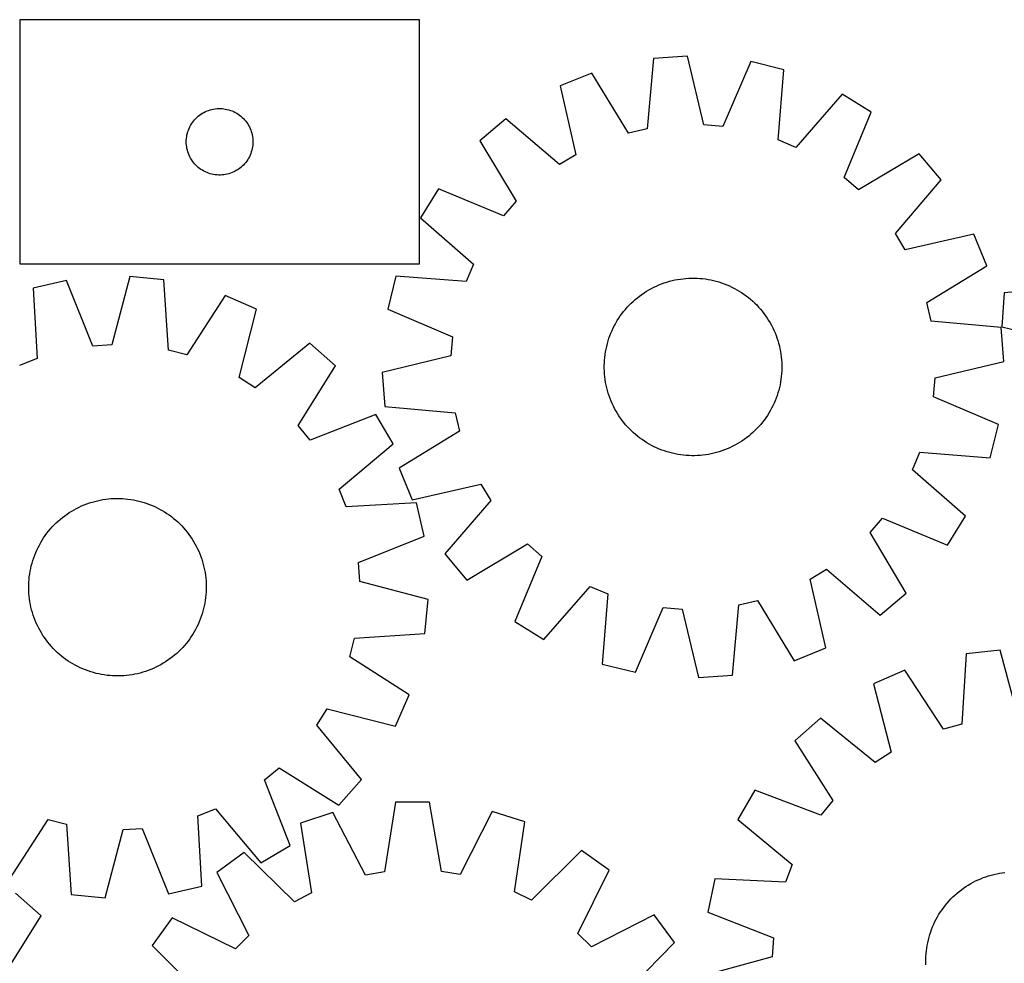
# Model space of a CAD drawing. Header units: millimetres. Extents: x 7 to 1493, y 7 to 2993.
# Tile 8 of 13: x 367 to 811, y 2568 to 2993. Entities that reach past the tile are written whole.
import ezdxf

# ---------------------------------------------------------------- set-up
doc = ezdxf.new("R2010")
doc.units = ezdxf.units.MM
doc.layers.add('CUT', color=7, linetype='CONTINUOUS', true_color=0x000000)

msp = doc.modelspace()

# ---------------------------------------------------------------- linework, layer by layer
at = {"layer": 'CUT'}
for p, q in [((547.007969, 2993.468812), (367.007969, 2993.468812)), ((367.007969, 2993.468812), (367.007969, 2883.468812)), ((547.007969, 2883.468812), (547.007969, 2993.468812)), ((667.835656, 2977.033201), (652.490137, 2975.917137)), ((675.237882, 2946.143367), (667.835656, 2977.033201)), ((652.490137, 2975.917137), (649.635338, 2944.28132)), ((696.272729, 2974.625149), (683.781648, 2945.419881)), ((711.212067, 2970.944563), (696.272729, 2974.625149)), ((624.700745, 2969.419791), (610.451172, 2963.616325)), ((641.286164, 2942.329228), (624.700745, 2969.419791)), ((708.706519, 2939.279172), (711.212067, 2970.944563)), ((610.451172, 2963.616325), (617.512101, 2932.646695)), ((737.513202, 2959.866831), (716.608554, 2935.950927)), ((750.583993, 2951.749876), (737.513202, 2959.866831)), ((446.818869, 2949.477092), (447.399071, 2949.987019)), ((447.399071, 2949.987019), (448.004755, 2950.466401)), ((448.004755, 2950.466401), (448.634313, 2950.913967)), ((448.634313, 2950.913967), (449.286077, 2951.328531)), ((449.286077, 2951.328531), (449.958318, 2951.708994)), ((449.958318, 2951.708994), (450.649253, 2952.054346)), ((450.649253, 2952.054346), (451.35705, 2952.363671)), ((451.35705, 2952.363671), (452.079833, 2952.63615)), ((452.079833, 2952.63615), (452.815684, 2952.87106)), ((452.815684, 2952.87106), (453.562653, 2953.067778)), ((453.562653, 2953.067778), (454.318757, 2953.225781)), ((454.318757, 2953.225781), (455.081993, 2953.344652)), ((455.081993, 2953.344652), (455.850337, 2953.424075)), ((455.850337, 2953.424075), (456.62175, 2953.463839)), ((456.62175, 2953.463839), (457.394188, 2953.463839)), ((457.394188, 2953.463839), (458.165601, 2953.424075)), ((458.165601, 2953.424075), (458.933944, 2953.344652)), ((458.933944, 2953.344652), (459.69718, 2953.225781)), ((459.69718, 2953.225781), (460.453285, 2953.067778)), ((460.453285, 2953.067778), (461.200253, 2952.87106)), ((461.200253, 2952.87106), (461.936105, 2952.63615)), ((461.936105, 2952.63615), (462.658887, 2952.363671)), ((462.658887, 2952.363671), (463.366685, 2952.054346)), ((463.366685, 2952.054346), (464.05762, 2951.708994)), ((464.05762, 2951.708994), (464.729861, 2951.328531)), ((464.729861, 2951.328531), (465.381625, 2950.913967)), ((465.381625, 2950.913967), (466.011183, 2950.466401)), ((466.011183, 2950.466401), (466.616866, 2949.987019)), ((466.616866, 2949.987019), (467.197069, 2949.477092)), ((738.415931, 2922.408556), (750.583993, 2951.749876)), ((443.590663, 2945.175219), (443.95369, 2945.857033)), ((443.95369, 2945.857033), (444.351335, 2946.519255)), ((444.351335, 2946.519255), (444.782544, 2947.160128)), ((444.782544, 2947.160128), (445.246172, 2947.777954)), ((445.246172, 2947.777954), (445.74099, 2948.371094)), ((445.74099, 2948.371094), (446.265686, 2948.937974)), ((446.265686, 2948.937974), (446.818869, 2949.477092)), ((467.197069, 2949.477092), (467.750252, 2948.937974)), ((467.750252, 2948.937974), (468.274948, 2948.371094)), ((468.274948, 2948.371094), (468.769766, 2947.777954)), ((468.769766, 2947.777954), (469.233394, 2947.160128)), ((469.233394, 2947.160128), (469.664602, 2946.519255)), ((469.664602, 2946.519255), (470.062247, 2945.857033)), ((470.062247, 2945.857033), (470.425275, 2945.175219)), ((586.029679, 2948.849588), (574.2709, 2938.926804)), ((610.174795, 2928.210108), (586.029679, 2948.849588)), ((683.781648, 2945.419881), (675.237882, 2946.143367)), ((442.18665, 2940.777171), (442.325134, 2941.537093)), ((442.325134, 2941.537093), (442.502553, 2942.288879)), ((442.502553, 2942.288879), (442.718438, 2943.030534)), ((442.718438, 2943.030534), (442.972217, 2943.760093)), ((442.972217, 2943.760093), (443.263215, 2944.475621)), ((443.263215, 2944.475621), (443.590663, 2945.175219)), ((470.425275, 2945.175219), (470.752722, 2944.475621)), ((470.752722, 2944.475621), (471.043721, 2943.760093)), ((471.043721, 2943.760093), (471.2975, 2943.030534)), ((471.2975, 2943.030534), (471.513385, 2942.288879)), ((471.513385, 2942.288879), (471.690804, 2941.537093)), ((471.690804, 2941.537093), (471.829287, 2940.777171)), ((649.635338, 2944.28132), (641.286164, 2942.329228)), ((442.007969, 2938.468812), (442.027857, 2939.240993)), ((442.027857, 2937.696631), (442.007969, 2938.468812)), ((442.027857, 2939.240993), (442.087471, 2940.011127)), ((442.087471, 2936.926497), (442.027857, 2937.696631)), ((442.087471, 2940.011127), (442.18665, 2940.777171)), ((442.18665, 2936.160453), (442.087471, 2936.926497)), ((471.829287, 2940.777171), (471.928467, 2940.011127)), ((471.928467, 2936.926497), (471.829287, 2936.160453)), ((471.928467, 2940.011127), (471.98808, 2939.240993)), ((471.98808, 2937.696631), (471.928467, 2936.926497)), ((471.98808, 2939.240993), (472.007969, 2938.468812)), ((472.007969, 2938.468812), (471.98808, 2937.696631)), ((574.2709, 2938.926804), (590.556385, 2911.654882)), ((716.608554, 2935.950927), (708.706519, 2939.279172)), ((442.325134, 2935.400531), (442.18665, 2936.160453)), ((442.502553, 2934.648745), (442.325134, 2935.400531)), ((442.718438, 2933.907089), (442.502553, 2934.648745)), ((442.972217, 2933.177531), (442.718438, 2933.907089)), ((443.263215, 2932.462003), (442.972217, 2933.177531)), ((443.590663, 2931.762405), (443.263215, 2932.462003)), ((470.752722, 2932.462003), (470.425275, 2931.762405)), ((471.043721, 2933.177531), (470.752722, 2932.462003)), ((471.2975, 2933.907089), (471.043721, 2933.177531)), ((471.513385, 2934.648745), (471.2975, 2933.907089)), ((471.690804, 2935.400531), (471.513385, 2934.648745)), ((471.829287, 2936.160453), (471.690804, 2935.400531)), ((617.512101, 2932.646695), (610.174795, 2928.210108)), ((772.174651, 2933.086829), (744.902729, 2916.801344)), ((782.097435, 2921.328049), (772.174651, 2933.086829)), ((443.95369, 2931.080591), (443.590663, 2931.762405)), ((444.351335, 2930.418369), (443.95369, 2931.080591)), ((444.782544, 2929.777495), (444.351335, 2930.418369)), ((445.246172, 2929.15967), (444.782544, 2929.777495)), ((445.74099, 2928.56653), (445.246172, 2929.15967)), ((446.265686, 2927.99965), (445.74099, 2928.56653)), ((446.818869, 2927.460531), (446.265686, 2927.99965)), ((467.750252, 2927.99965), (467.197069, 2927.460531)), ((468.274948, 2928.56653), (467.750252, 2927.99965)), ((468.769766, 2929.15967), (468.274948, 2928.56653)), ((469.233394, 2929.777495), (468.769766, 2929.15967)), ((469.664602, 2930.418369), (469.233394, 2929.777495)), ((470.062247, 2931.080591), (469.664602, 2930.418369)), ((470.425275, 2931.762405), (470.062247, 2931.080591)), ((447.399071, 2926.950605), (446.818869, 2927.460531)), ((448.004755, 2926.471223), (447.399071, 2926.950605)), ((448.634313, 2926.023657), (448.004755, 2926.471223)), ((449.286077, 2925.609093), (448.634313, 2926.023657)), ((449.958318, 2925.22863), (449.286077, 2925.609093)), ((450.649253, 2924.883278), (449.958318, 2925.22863)), ((451.35705, 2924.573952), (450.649253, 2924.883278)), ((452.079833, 2924.301474), (451.35705, 2924.573952)), ((452.815684, 2924.066564), (452.079833, 2924.301474)), ((453.562653, 2923.869846), (452.815684, 2924.066564)), ((454.318757, 2923.711843), (453.562653, 2923.869846)), ((455.081993, 2923.592972), (454.318757, 2923.711843)), ((455.850337, 2923.513549), (455.081993, 2923.592972)), ((456.62175, 2923.473785), (455.850337, 2923.513549)), ((457.394188, 2923.473785), (456.62175, 2923.473785)), ((458.165601, 2923.513549), (457.394188, 2923.473785)), ((458.933944, 2923.592972), (458.165601, 2923.513549)), ((459.69718, 2923.711843), (458.933944, 2923.592972)), ((460.453285, 2923.869846), (459.69718, 2923.711843)), ((461.200253, 2924.066564), (460.453285, 2923.869846)), ((461.936105, 2924.301474), (461.200253, 2924.066564)), ((462.658887, 2924.573952), (461.936105, 2924.301474)), ((463.366685, 2924.883278), (462.658887, 2924.573952)), ((464.05762, 2925.22863), (463.366685, 2924.883278)), ((464.729861, 2925.609093), (464.05762, 2925.22863)), ((465.381625, 2926.023657), (464.729861, 2925.609093)), ((466.011183, 2926.471223), (465.381625, 2926.023657)), ((466.616866, 2926.950605), (466.011183, 2926.471223)), ((467.197069, 2927.460531), (466.616866, 2926.950605)), ((744.902729, 2916.801344), (738.415931, 2922.408556)), ((761.457955, 2897.182934), (782.097435, 2921.328049)), ((555.607853, 2917.336146), (547.490898, 2904.265354)), ((584.949172, 2905.168084), (555.607853, 2917.336146)), ((590.556385, 2911.654882), (584.949172, 2905.168084)), ((547.490898, 2904.265354), (571.406802, 2883.360707)), ((765.894542, 2889.845627), (761.457955, 2897.182934)), ((796.864172, 2896.906557), (765.894542, 2889.845627)), ((802.667638, 2882.656984), (796.864172, 2896.906557)), ((367.007969, 2883.468812), (547.007969, 2883.468812)), ((571.406802, 2883.360707), (568.078557, 2875.458672)), ((775.577075, 2866.071565), (802.667638, 2882.656984)), ((388.045219, 2875.925053), (373.029293, 2872.570578)), ((399.897522, 2846.454768), (388.045219, 2875.925053)), ((416.527977, 2877.71344), (408.455014, 2846.99208)), ((431.845561, 2876.263559), (416.527977, 2877.71344)), ((434.010952, 2844.57309), (431.845561, 2876.263559)), ((536.413166, 2877.96422), (532.73258, 2863.024882)), ((568.078557, 2875.458672), (536.413166, 2877.96422)), ((654.924698, 2873.980736), (656.092153, 2874.445553)), ((656.092153, 2874.445553), (657.273633, 2874.873469)), ((657.273633, 2874.873469), (658.46797, 2875.264064)), ((658.46797, 2875.264064), (659.673988, 2875.616951)), ((659.673988, 2875.616951), (660.890494, 2875.931781)), ((660.890494, 2875.931781), (662.11629, 2876.208245)), ((662.11629, 2876.208245), (663.350164, 2876.44607)), ((663.350164, 2876.44607), (664.5909, 2876.64502)), ((664.5909, 2876.64502), (665.837273, 2876.804899)), ((665.837273, 2876.804899), (667.088053, 2876.92555)), ((667.088053, 2876.92555), (668.342006, 2877.006853)), ((668.342006, 2877.006853), (669.597893, 2877.048729)), ((669.597893, 2877.048729), (670.854476, 2877.051136)), ((670.854476, 2877.051136), (672.110515, 2877.014071)), ((672.110515, 2877.014071), (673.364769, 2876.937572)), ((673.364769, 2876.937572), (674.616002, 2876.821713)), ((674.616002, 2876.821713), (675.862978, 2876.666609)), ((675.862978, 2876.666609), (677.104467, 2876.472413)), ((677.104467, 2876.472413), (678.339244, 2876.239317)), ((678.339244, 2876.239317), (679.566089, 2875.967551)), ((679.566089, 2875.967551), (680.783793, 2875.657383)), ((680.783793, 2875.657383), (681.991153, 2875.309118)), ((681.991153, 2875.309118), (683.186979, 2874.923102)), ((683.186979, 2874.923102), (684.370089, 2874.499714)), ((684.370089, 2874.499714), (685.539316, 2874.039373)), ((373.029293, 2872.570578), (374.844871, 2840.858145)), ((647.239939, 2869.736817), (648.277882, 2870.445112)), ((648.277882, 2870.445112), (649.33756, 2871.120455)), ((649.33756, 2871.120455), (650.417929, 2871.762179)), ((650.417929, 2871.762179), (651.517922, 2872.369652)), ((651.517922, 2872.369652), (652.636453, 2872.942273)), ((652.636453, 2872.942273), (653.772419, 2873.479478)), ((653.772419, 2873.479478), (654.924698, 2873.980736)), ((685.539316, 2874.039373), (686.693507, 2873.542532)), ((686.693507, 2873.542532), (687.831522, 2873.009683)), ((687.831522, 2873.009683), (688.952238, 2872.44135)), ((688.952238, 2872.44135), (690.05455, 2871.838096)), ((690.05455, 2871.838096), (691.137369, 2871.200515)), ((691.137369, 2871.200515), (692.199627, 2870.529236)), ((692.199627, 2870.529236), (693.240275, 2869.824922)), ((810.454449, 2870.435834), (809.340692, 2855.090148)), ((842.089835, 2873.29539), (810.454449, 2870.435834)), ((459.486916, 2869.162761), (442.315649, 2842.439693)), ((473.606767, 2863.050448), (459.486916, 2869.162761)), ((641.524473, 2864.836384), (642.411309, 2865.726624)), ((642.411309, 2865.726624), (643.325671, 2866.588569)), ((643.325671, 2866.588569), (644.266657, 2867.421368)), ((644.266657, 2867.421368), (645.233337, 2868.224198)), ((645.233337, 2868.224198), (646.224757, 2868.996269)), ((646.224757, 2868.996269), (647.239939, 2869.736817)), ((693.240275, 2869.824922), (694.258287, 2869.088268)), ((694.258287, 2869.088268), (695.252657, 2868.320001)), ((695.252657, 2868.320001), (696.222405, 2867.52088)), ((696.222405, 2867.52088), (697.166574, 2866.691692)), ((697.166574, 2866.691692), (698.084231, 2865.833256)), ((698.084231, 2865.833256), (698.974471, 2864.946419)), ((777.529168, 2857.722391), (775.577075, 2866.071565)), ((465.873282, 2832.241878), (473.606767, 2863.050448)), ((532.73258, 2863.024882), (561.937847, 2850.533801)), ((638.26946, 2861.01044), (639.037727, 2862.00481)), ((639.037727, 2862.00481), (639.836849, 2862.974558)), ((639.836849, 2862.974558), (640.666037, 2863.918727)), ((640.666037, 2863.918727), (641.524473, 2864.836384)), ((698.974471, 2864.946419), (699.836416, 2864.032057)), ((699.836416, 2864.032057), (700.669215, 2863.091072)), ((700.669215, 2863.091072), (701.472045, 2862.124392)), ((701.472045, 2862.124392), (702.244116, 2861.132972)), ((702.244116, 2861.132972), (702.984664, 2860.117789)), ((634.916378, 2855.704391), (635.519633, 2856.806703)), ((635.519633, 2856.806703), (636.157214, 2857.889522)), ((636.157214, 2857.889522), (636.828493, 2858.95178)), ((636.828493, 2858.95178), (637.532806, 2859.992428)), ((637.532806, 2859.992428), (638.26946, 2861.01044)), ((702.984664, 2860.117789), (703.692959, 2859.079847)), ((703.692959, 2859.079847), (704.368302, 2858.020168)), ((704.368302, 2858.020168), (705.010026, 2856.939799)), ((705.010026, 2856.939799), (705.617499, 2855.839807)), ((809.164984, 2854.867591), (777.529168, 2857.722391)), ((632.858015, 2851.122242), (633.318356, 2852.291469)), ((633.318356, 2852.291469), (633.815196, 2853.44566)), ((633.815196, 2853.44566), (634.348046, 2854.583675)), ((634.348046, 2854.583675), (634.916378, 2855.704391)), ((705.617499, 2855.839807), (706.19012, 2854.721276)), ((706.19012, 2854.721276), (706.727325, 2853.58531)), ((706.727325, 2853.58531), (707.228583, 2852.433031)), ((707.228583, 2852.433031), (707.6934, 2851.265575)), ((810.281048, 2839.522073), (809.164984, 2854.867591)), ((809.340692, 2855.090148), (840.231638, 2847.692566)), ((497.70099, 2847.755539), (473.112262, 2827.646605)), ((509.240957, 2837.57911), (497.70099, 2847.755539)), ((561.937847, 2850.533801), (561.214361, 2841.990035)), ((631.700346, 2847.535946), (632.04861, 2848.743306)), ((632.04861, 2848.743306), (632.434627, 2849.939131)), ((632.434627, 2849.939131), (632.858015, 2851.122242)), ((707.6934, 2851.265575), (708.121317, 2850.084096)), ((708.121317, 2850.084096), (708.511911, 2848.889758)), ((708.511911, 2848.889758), (708.864798, 2847.683741)), ((408.455014, 2846.99208), (399.897522, 2846.454768)), ((442.315649, 2842.439693), (434.010952, 2844.57309)), ((630.691119, 2842.615131), (630.885315, 2843.85662)), ((630.885315, 2843.85662), (631.118411, 2845.091397)), ((631.118411, 2845.091397), (631.390177, 2846.318242)), ((631.390177, 2846.318242), (631.700346, 2847.535946)), ((708.864798, 2847.683741), (709.179628, 2846.467234)), ((709.179628, 2846.467234), (709.456092, 2845.241439)), ((709.456092, 2845.241439), (709.693917, 2844.007564)), ((709.693917, 2844.007564), (709.892867, 2842.766828)), ((374.844871, 2840.858145), (366.872251, 2837.70272)), ((561.214361, 2841.990035), (530.324528, 2834.587809)), ((630.306592, 2837.606629), (630.343657, 2838.862668)), ((630.343657, 2838.862668), (630.420157, 2840.116922)), ((630.420157, 2840.116922), (630.536015, 2841.368155)), ((630.536015, 2841.368155), (630.691119, 2842.615131)), ((709.892867, 2842.766828), (710.052746, 2841.520455)), ((710.052746, 2841.520455), (710.173397, 2840.269675)), ((710.173397, 2840.269675), (710.254701, 2839.015723)), ((710.254701, 2839.015723), (710.296576, 2837.759836)), ((779.391215, 2832.119846), (810.281048, 2839.522073)), ((492.365604, 2810.668197), (509.240957, 2837.57911)), ((530.324528, 2834.587809), (531.440592, 2819.24229)), ((630.308999, 2836.350046), (630.306592, 2837.606629)), ((630.350875, 2835.094158), (630.308999, 2836.350046)), ((630.432179, 2833.840206), (630.350875, 2835.094158)), ((710.261918, 2835.247214), (710.185419, 2833.992959)), ((710.298983, 2836.503252), (710.261918, 2835.247214)), ((710.296576, 2837.759836), (710.298983, 2836.503252)), ((473.112262, 2827.646605), (465.873282, 2832.241878)), ((630.55283, 2832.589426), (630.432179, 2833.840206)), ((630.712709, 2831.343053), (630.55283, 2832.589426)), ((630.911659, 2830.102317), (630.712709, 2831.343053)), ((631.149483, 2828.868443), (630.911659, 2830.102317)), ((709.720261, 2830.253261), (709.487164, 2829.018485)), ((709.914456, 2831.49475), (709.720261, 2830.253261)), ((710.06956, 2832.741726), (709.914456, 2831.49475)), ((710.185419, 2833.992959), (710.06956, 2832.741726)), ((778.667728, 2823.57608), (779.391215, 2832.119846)), ((631.425947, 2827.642647), (631.149483, 2828.868443)), ((631.740778, 2826.426141), (631.425947, 2827.642647)), ((632.093665, 2825.220123), (631.740778, 2826.426141)), ((708.90523, 2826.573935), (708.556966, 2825.366575)), ((709.215398, 2827.791639), (708.90523, 2826.573935)), ((709.487164, 2829.018485), (709.215398, 2827.791639)), ((632.484259, 2824.025786), (632.093665, 2825.220123)), ((632.912176, 2822.844306), (632.484259, 2824.025786)), ((633.376993, 2821.676851), (632.912176, 2822.844306)), ((633.878251, 2820.524571), (633.376993, 2821.676851)), ((707.28722, 2821.818412), (706.790379, 2820.664222)), ((707.747561, 2822.98764), (707.28722, 2821.818412)), ((708.170949, 2824.17075), (707.747561, 2822.98764)), ((708.556966, 2825.366575), (708.170949, 2824.17075)), ((807.872996, 2811.085), (778.667728, 2823.57608)), ((531.440592, 2819.24229), (563.076408, 2816.387491)), ((634.415456, 2819.388606), (633.878251, 2820.524571)), ((634.988077, 2818.270075), (634.415456, 2819.388606)), ((635.595549, 2817.170082), (634.988077, 2818.270075)), ((636.237274, 2816.089713), (635.595549, 2817.170082)), ((705.085943, 2817.303179), (704.448362, 2816.22036)), ((705.689198, 2818.40549), (705.085943, 2817.303179)), ((706.25753, 2819.526207), (705.689198, 2818.40549)), ((706.790379, 2820.664222), (706.25753, 2819.526207)), ((527.429538, 2815.587263), (497.830266, 2804.060865)), ((535.260009, 2802.342858), (527.429538, 2815.587263)), ((563.076408, 2816.387491), (565.028501, 2808.038317)), ((636.912617, 2815.030035), (636.237274, 2816.089713)), ((637.620912, 2813.992092), (636.912617, 2815.030035)), ((638.36146, 2812.97691), (637.620912, 2813.992092)), ((639.13353, 2811.985489), (638.36146, 2812.97691)), ((702.336115, 2813.099442), (701.567848, 2812.105071)), ((703.072769, 2814.117454), (702.336115, 2813.099442)), ((703.777083, 2815.158102), (703.072769, 2814.117454)), ((704.448362, 2816.22036), (703.777083, 2815.158102)), ((497.830266, 2804.060865), (492.365604, 2810.668197)), ((565.028501, 2808.038317), (537.937937, 2791.452898)), ((639.936361, 2811.01881), (639.13353, 2811.985489)), ((640.76916, 2810.077824), (639.936361, 2811.01881)), ((641.631104, 2809.163462), (640.76916, 2810.077824)), ((642.521345, 2808.276626), (641.631104, 2809.163462)), ((643.439002, 2807.41819), (642.521345, 2808.276626)), ((698.194266, 2808.383257), (697.279904, 2807.521313)), ((699.081103, 2809.273498), (698.194266, 2808.383257)), ((699.939539, 2810.191155), (699.081103, 2809.273498)), ((700.768727, 2811.135323), (699.939539, 2810.191155)), ((701.567848, 2812.105071), (700.768727, 2811.135323)), ((804.19241, 2796.145661), (807.872996, 2811.085)), ((644.38317, 2806.589002), (643.439002, 2807.41819)), ((645.352918, 2805.78988), (644.38317, 2806.589002)), ((646.347289, 2805.021613), (645.352918, 2805.78988)), ((647.365301, 2804.284959), (646.347289, 2805.021613)), ((648.405949, 2803.580645), (647.365301, 2804.284959)), ((649.468207, 2802.909367), (648.405949, 2803.580645)), ((692.327694, 2803.66477), (691.268015, 2802.989427)), ((693.365636, 2804.373065), (692.327694, 2803.66477)), ((694.380819, 2805.113613), (693.365636, 2804.373065)), ((695.372239, 2805.885683), (694.380819, 2805.113613)), ((696.338919, 2806.688514), (695.372239, 2805.885683)), ((697.279904, 2807.521313), (696.338919, 2806.688514)), ((510.894666, 2781.96383), (535.260009, 2802.342858)), ((650.551026, 2802.271785), (649.468207, 2802.909367)), ((651.653337, 2801.668531), (650.551026, 2802.271785)), ((652.774054, 2801.100199), (651.653337, 2801.668531)), ((653.912069, 2800.567349), (652.774054, 2801.100199)), ((655.06626, 2800.070509), (653.912069, 2800.567349)), ((656.235487, 2799.610167), (655.06626, 2800.070509)), ((657.418597, 2799.18678), (656.235487, 2799.610167)), ((658.614422, 2798.800763), (657.418597, 2799.18678)), ((683.331943, 2799.236412), (682.137605, 2798.845817)), ((684.513423, 2799.664329), (683.331943, 2799.236412)), ((685.680878, 2800.129146), (684.513423, 2799.664329)), ((686.833157, 2800.630404), (685.680878, 2800.129146)), ((687.969123, 2801.167609), (686.833157, 2800.630404)), ((689.087654, 2801.74023), (687.969123, 2801.167609)), ((690.187646, 2802.347702), (689.087654, 2801.74023)), ((691.268015, 2802.989427), (690.187646, 2802.347702)), ((659.821783, 2798.452499), (658.614422, 2798.800763)), ((661.039486, 2798.14233), (659.821783, 2798.452499)), ((662.266332, 2797.870564), (661.039486, 2798.14233)), ((663.501108, 2797.637468), (662.266332, 2797.870564)), ((664.742597, 2797.443272), (663.501108, 2797.637468)), ((665.989573, 2797.288168), (664.742597, 2797.443272)), ((667.240806, 2797.17231), (665.989573, 2797.288168)), ((668.495061, 2797.09581), (667.240806, 2797.17231)), ((669.7511, 2797.058745), (668.495061, 2797.09581)), ((671.007683, 2797.061152), (669.7511, 2797.058745)), ((672.26357, 2797.103028), (671.007683, 2797.061152)), ((673.517522, 2797.184331), (672.26357, 2797.103028)), ((674.768302, 2797.304982), (673.517522, 2797.184331)), ((676.014675, 2797.464862), (674.768302, 2797.304982)), ((677.255411, 2797.663812), (676.014675, 2797.464862)), ((678.489286, 2797.901636), (677.255411, 2797.663812)), ((679.715081, 2798.1781), (678.489286, 2797.901636)), ((680.931588, 2798.492931), (679.715081, 2798.1781)), ((682.137605, 2798.845817), (680.931588, 2798.492931)), ((769.198774, 2790.749174), (772.527019, 2798.651209)), ((772.527019, 2798.651209), (804.19241, 2796.145661)), ((537.937937, 2791.452898), (543.741403, 2777.203325)), ((793.114678, 2769.844527), (769.198774, 2790.749174)), ((514.05009, 2773.99121), (510.894666, 2781.96383)), ((543.741403, 2777.203325), (574.711034, 2784.264254)), ((574.711034, 2784.264254), (579.147621, 2776.926948)), ((400.7673, 2776.48736), (401.986862, 2776.790138)), ((401.986862, 2776.790138), (403.215333, 2777.05446)), ((403.215333, 2777.05446), (404.451501, 2777.280063)), ((404.451501, 2777.280063), (405.694144, 2777.466727)), ((405.694144, 2777.466727), (406.942038, 2777.614266)), ((406.942038, 2777.614266), (408.193951, 2777.722534)), ((408.193951, 2777.722534), (409.448646, 2777.791426)), ((409.448646, 2777.791426), (410.704886, 2777.820873)), ((410.704886, 2777.820873), (411.961432, 2777.810846)), ((411.961432, 2777.810846), (413.217042, 2777.761355)), ((413.217042, 2777.761355), (414.470478, 2777.672448)), ((414.470478, 2777.672448), (415.720504, 2777.544214)), ((415.720504, 2777.544214), (416.965884, 2777.376779)), ((416.965884, 2777.376779), (418.205391, 2777.170309)), ((418.205391, 2777.170309), (419.4378, 2776.925006)), ((419.4378, 2776.925006), (420.661897, 2776.641114)), ((579.147621, 2776.926948), (558.50814, 2752.781832)), ((390.386886, 2772.093362), (391.473552, 2772.724365)), ((391.473552, 2772.724365), (392.579502, 2773.320924)), ((392.579502, 2773.320924), (393.703644, 2773.882449)), ((393.703644, 2773.882449), (394.844869, 2774.408387)), ((394.844869, 2774.408387), (396.002052, 2774.898219)), ((396.002052, 2774.898219), (397.17405, 2775.351461)), ((397.17405, 2775.351461), (398.359706, 2775.767667)), ((398.359706, 2775.767667), (399.55785, 2776.146424)), ((399.55785, 2776.146424), (400.7673, 2776.48736)), ((420.661897, 2776.641114), (421.876472, 2776.318911)), ((421.876472, 2776.318911), (423.080327, 2775.958718)), ((423.080327, 2775.958718), (424.272274, 2775.560887)), ((424.272274, 2775.560887), (425.451137, 2775.125813)), ((425.451137, 2775.125813), (426.615752, 2774.653925)), ((426.615752, 2774.653925), (427.76497, 2774.145689)), ((427.76497, 2774.145689), (428.897657, 2773.601605)), ((428.897657, 2773.601605), (430.012695, 2773.022211)), ((430.012695, 2773.022211), (431.108983, 2772.408079)), ((431.108983, 2772.408079), (432.185441, 2771.759814)), ((545.762523, 2775.806788), (514.05009, 2773.99121)), ((549.116998, 2760.790861), (545.762523, 2775.806788)), ((384.330449, 2767.621185), (385.279629, 2768.444632)), ((385.279629, 2768.444632), (386.254205, 2769.237858)), ((386.254205, 2769.237858), (387.253216, 2770.000081)), ((387.253216, 2770.000081), (388.275677, 2770.730548)), ((388.275677, 2770.730548), (389.320577, 2771.428538)), ((389.320577, 2771.428538), (390.386886, 2772.093362)), ((432.185441, 2771.759814), (433.241004, 2771.078057)), ((433.241004, 2771.078057), (434.274632, 2770.363481)), ((434.274632, 2770.363481), (435.285305, 2769.61679)), ((435.285305, 2769.61679), (436.272025, 2768.838722)), ((436.272025, 2768.838722), (437.233818, 2768.030043)), ((437.233818, 2768.030043), (438.169736, 2767.191554)), ((750.049191, 2762.455), (755.656403, 2768.941797)), ((755.656403, 2768.941797), (784.997723, 2756.773736)), ((784.997723, 2756.773736), (793.114678, 2769.844527)), ((379.997359, 2763.08008), (380.806037, 2764.041873)), ((380.806037, 2764.041873), (381.644527, 2764.97779)), ((381.644527, 2764.97779), (382.512001, 2765.886909)), ((382.512001, 2765.886909), (383.407603, 2766.76833)), ((383.407603, 2766.76833), (384.330449, 2767.621185)), ((438.169736, 2767.191554), (439.078854, 2766.32408)), ((439.078854, 2766.32408), (439.960276, 2765.428478)), ((439.960276, 2765.428478), (440.813131, 2764.505632)), ((440.813131, 2764.505632), (441.636578, 2763.556452)), ((441.636578, 2763.556452), (442.429804, 2762.581876)), ((377.076266, 2758.993495), (377.758023, 2760.049059)), ((377.758023, 2760.049059), (378.4726, 2761.082687)), ((378.4726, 2761.082687), (379.219291, 2762.09336)), ((379.219291, 2762.09336), (379.997359, 2763.08008)), ((442.429804, 2762.581876), (443.192026, 2761.582864)), ((443.192026, 2761.582864), (443.922493, 2760.560404)), ((443.922493, 2760.560404), (444.620483, 2759.515504)), ((444.620483, 2759.515504), (445.285308, 2758.449194)), ((519.646714, 2748.938559), (549.116998, 2760.790861)), ((766.334676, 2735.183078), (750.049191, 2762.455)), ((374.182155, 2753.423806), (374.690392, 2754.573024)), ((374.690392, 2754.573024), (375.234476, 2755.705711)), ((375.234476, 2755.705711), (375.81387, 2756.820749)), ((375.81387, 2756.820749), (376.428002, 2757.917038)), ((376.428002, 2757.917038), (377.076266, 2758.993495)), ((445.285308, 2758.449194), (445.916311, 2757.362529)), ((445.916311, 2757.362529), (446.512869, 2756.256579)), ((446.512869, 2756.256579), (447.074395, 2755.132437)), ((447.074395, 2755.132437), (447.600333, 2753.991211)), ((568.430925, 2741.023053), (595.702847, 2757.308538)), ((595.702847, 2757.308538), (602.189644, 2751.701325)), ((372.877363, 2749.888381), (373.275193, 2751.080328)), ((373.275193, 2751.080328), (373.710267, 2752.259191)), ((373.710267, 2752.259191), (374.182155, 2753.423806)), ((447.600333, 2753.991211), (448.090165, 2752.834029)), ((448.090165, 2752.834029), (448.543407, 2751.662031)), ((448.543407, 2751.662031), (448.959612, 2750.476375)), ((448.959612, 2750.476375), (449.33837, 2749.278231)), ((558.50814, 2752.781832), (568.430925, 2741.023053)), ((602.189644, 2751.701325), (590.021583, 2722.360006)), ((371.665772, 2745.013445), (371.911074, 2746.245855)), ((371.911074, 2746.245855), (372.194967, 2747.469951)), ((372.194967, 2747.469951), (372.517169, 2748.684526)), ((372.517169, 2748.684526), (372.877363, 2749.888381)), ((449.33837, 2749.278231), (449.679306, 2748.068781)), ((449.679306, 2748.068781), (449.982084, 2746.849218)), ((449.982084, 2746.849218), (450.246405, 2745.620747)), ((520.184025, 2740.381067), (519.646714, 2748.938559)), ((723.093475, 2741.463187), (730.430781, 2745.899774)), ((730.430781, 2745.899774), (754.575896, 2725.260293)), ((371.074726, 2740.025097), (371.163632, 2741.278533)), ((371.163632, 2741.278533), (371.291866, 2742.528558)), ((371.291866, 2742.528558), (371.459301, 2743.773938)), ((371.459301, 2743.773938), (371.665772, 2745.013445)), ((450.246405, 2745.620747), (450.472009, 2744.38458)), ((450.472009, 2744.38458), (450.658672, 2743.141936)), ((450.658672, 2743.141936), (450.806211, 2741.894042)), ((450.806211, 2741.894042), (450.91448, 2740.64213)), ((730.154404, 2710.493556), (723.093475, 2741.463187)), ((371.015208, 2737.512941), (371.025235, 2738.769486)), ((371.044654, 2736.256701), (371.015208, 2737.512941)), ((371.025235, 2738.769486), (371.074726, 2740.025097)), ((450.91448, 2740.64213), (450.983372, 2739.387434)), ((451.002791, 2736.874649), (450.9533, 2735.619038)), ((450.983372, 2739.387434), (451.012819, 2738.131194)), ((451.012819, 2738.131194), (451.002791, 2736.874649)), ((550.905386, 2732.308104), (520.184025, 2740.381067)), ((603.092374, 2714.243051), (623.997022, 2738.158955)), ((623.997022, 2738.158955), (631.899056, 2734.83071)), ((371.113546, 2735.002005), (371.044654, 2736.256701)), ((371.221815, 2733.750093), (371.113546, 2735.002005)), ((371.369354, 2732.502199), (371.221815, 2733.750093)), ((371.556017, 2731.259555), (371.369354, 2732.502199)), ((450.73616, 2733.115577), (450.568725, 2731.870197)), ((450.864394, 2734.365602), (450.73616, 2733.115577)), ((450.9533, 2735.619038), (450.864394, 2734.365602)), ((631.899056, 2734.83071), (629.393509, 2703.165319)), ((754.575896, 2725.260293), (766.334676, 2735.183078)), ((371.781621, 2730.023388), (371.556017, 2731.259555)), ((372.045942, 2728.794917), (371.781621, 2730.023388)), ((372.34872, 2727.575354), (372.045942, 2728.794917)), ((449.833059, 2728.174184), (449.510857, 2726.959609)), ((450.116952, 2729.39828), (449.833059, 2728.174184)), ((450.362254, 2730.63069), (450.116952, 2729.39828)), ((450.568725, 2731.870197), (450.362254, 2730.63069)), ((549.455505, 2716.990519), (550.905386, 2732.308104)), ((644.332847, 2699.484733), (656.823927, 2728.69)), ((656.823927, 2728.69), (665.367693, 2727.966514)), ((665.367693, 2727.966514), (672.76992, 2697.076681)), ((688.115439, 2698.192745), (690.970238, 2729.828561)), ((690.970238, 2729.828561), (699.319412, 2731.780654)), ((699.319412, 2731.780654), (715.904831, 2704.69009)), ((372.689656, 2726.365904), (372.34872, 2727.575354)), ((373.068414, 2725.16776), (372.689656, 2726.365904)), ((373.484619, 2723.982104), (373.068414, 2725.16776)), ((373.937861, 2722.810106), (373.484619, 2723.982104)), ((448.752833, 2724.563807), (448.317759, 2723.384944)), ((449.150663, 2725.755754), (448.752833, 2724.563807)), ((449.510857, 2726.959609), (449.150663, 2725.755754)), ((374.427693, 2721.652924), (373.937861, 2722.810106)), ((374.953632, 2720.511698), (374.427693, 2721.652924)), ((375.515157, 2719.387556), (374.953632, 2720.511698)), ((376.111716, 2718.281606), (375.515157, 2719.387556)), ((446.79355, 2719.938424), (446.214156, 2718.823386)), ((447.337634, 2721.071111), (446.79355, 2719.938424)), ((447.845871, 2722.220329), (447.337634, 2721.071111)), ((448.317759, 2723.384944), (447.845871, 2722.220329)), ((590.021583, 2722.360006), (603.092374, 2714.243051)), ((376.742718, 2717.194941), (376.111716, 2718.281606)), ((377.407543, 2716.128632), (376.742718, 2717.194941)), ((378.105533, 2715.083731), (377.407543, 2716.128632)), ((378.836, 2714.061271), (378.105533, 2715.083731)), ((444.270003, 2715.595076), (443.555427, 2714.561448)), ((444.95176, 2716.65064), (444.270003, 2715.595076)), ((445.600024, 2717.727097), (444.95176, 2716.65064)), ((446.214156, 2718.823386), (445.600024, 2717.727097)), ((515.631639, 2706.520432), (517.765036, 2714.825128)), ((517.765036, 2714.825128), (549.455505, 2716.990519)), ((379.598222, 2713.06226), (378.836, 2714.061271)), ((380.391449, 2712.087683), (379.598222, 2713.06226)), ((381.214895, 2711.138504), (380.391449, 2712.087683)), ((382.067751, 2710.215657), (381.214895, 2711.138504)), ((382.949172, 2709.320055), (382.067751, 2710.215657)), ((440.383499, 2710.666345), (439.516025, 2709.757226)), ((441.221989, 2711.602262), (440.383499, 2710.666345)), ((442.030667, 2712.564056), (441.221989, 2711.602262)), ((442.808736, 2713.550775), (442.030667, 2712.564056)), ((443.555427, 2714.561448), (442.808736, 2713.550775)), ((715.904831, 2704.69009), (730.154404, 2710.493556)), ((383.85829, 2708.452581), (382.949172, 2709.320055)), ((384.794208, 2707.614092), (383.85829, 2708.452581)), ((385.756001, 2706.805413), (384.794208, 2707.614092)), ((386.742721, 2706.027345), (385.756001, 2706.805413)), ((387.753394, 2705.280654), (386.742721, 2706.027345)), ((435.773821, 2706.406277), (434.77481, 2705.644054)), ((436.748397, 2707.199503), (435.773821, 2706.406277)), ((437.697577, 2708.02295), (436.748397, 2707.199503)), ((438.620423, 2708.875805), (437.697577, 2708.02295)), ((439.516025, 2709.757226), (438.620423, 2708.875805)), ((542.354706, 2689.349165), (515.631639, 2706.520432)), ((793.314658, 2707.827654), (791.391585, 2676.121558)), ((808.620711, 2709.394587), (793.314658, 2707.827654)), ((816.928285, 2678.735837), (808.620711, 2709.394587)), ((388.787022, 2704.566078), (387.753394, 2705.280654)), ((389.842586, 2703.884321), (388.787022, 2704.566078)), ((390.919043, 2703.236056), (389.842586, 2703.884321)), ((392.015331, 2702.621924), (390.919043, 2703.236056)), ((393.130369, 2702.04253), (392.015331, 2702.621924)), ((394.263056, 2701.498447), (393.130369, 2702.04253)), ((395.412274, 2700.99021), (394.263056, 2701.498447)), ((428.324382, 2701.761686), (427.183157, 2701.235748)), ((429.448525, 2702.323211), (428.324382, 2701.761686)), ((430.554474, 2702.91977), (429.448525, 2702.323211)), ((431.64114, 2703.550773), (430.554474, 2702.91977)), ((432.707449, 2704.215597), (431.64114, 2703.550773)), ((433.752349, 2704.913587), (432.707449, 2704.215597)), ((434.77481, 2705.644054), (433.752349, 2704.913587)), ((629.393509, 2703.165319), (644.332847, 2699.484733)), ((396.576889, 2700.518322), (395.412274, 2700.99021)), ((397.755752, 2700.083248), (396.576889, 2700.518322)), ((398.947699, 2699.685418), (397.755752, 2700.083248)), ((400.151554, 2699.325224), (398.947699, 2699.685418)), ((401.36613, 2699.003021), (400.151554, 2699.325224)), ((402.590226, 2698.719129), (401.36613, 2699.003021)), ((403.822635, 2698.473826), (402.590226, 2698.719129)), ((405.062142, 2698.267356), (403.822635, 2698.473826)), ((406.307523, 2698.099921), (405.062142, 2698.267356)), ((407.557548, 2697.971687), (406.307523, 2698.099921)), ((408.810984, 2697.88278), (407.557548, 2697.971687)), ((410.066594, 2697.833289), (408.810984, 2697.88278)), ((411.32314, 2697.823262), (410.066594, 2697.833289)), ((412.57938, 2697.852709), (411.32314, 2697.823262)), ((413.834076, 2697.921601), (412.57938, 2697.852709)), ((415.085988, 2698.02987), (413.834076, 2697.921601)), ((416.333882, 2698.177408), (415.085988, 2698.02987)), ((417.576526, 2698.364072), (416.333882, 2698.177408)), ((418.812693, 2698.589675), (417.576526, 2698.364072)), ((420.041164, 2698.853997), (418.812693, 2698.589675)), ((421.260726, 2699.156775), (420.041164, 2698.853997)), ((422.470176, 2699.497711), (421.260726, 2699.156775)), ((423.668321, 2699.876468), (422.470176, 2699.497711)), ((424.853977, 2700.292674), (423.668321, 2699.876468)), ((426.025974, 2700.745916), (424.853977, 2700.292674)), ((427.183157, 2701.235748), (426.025974, 2700.745916)), ((672.76992, 2697.076681), (688.115439, 2698.192745)), ((765.728392, 2700.515762), (751.655679, 2694.29569)), ((783.10344, 2673.924739), (765.728392, 2700.515762)), ((751.655679, 2694.29569), (759.624451, 2663.547138)), ((536.242393, 2675.229314), (542.354706, 2689.349165)), ((500.83855, 2675.723819), (505.433824, 2682.962799)), ((505.433824, 2682.962799), (536.242393, 2675.229314)), ((520.947484, 2651.135091), (500.83855, 2675.723819)), ((727.679081, 2678.817042), (716.217243, 2668.552694)), ((752.420811, 2658.896661), (727.679081, 2678.817042)), ((791.391585, 2676.121558), (783.10344, 2673.924739)), ((716.217243, 2668.552694), (733.297821, 2641.77157)), ((759.624451, 2663.547138), (752.420811, 2658.896661)), ((477.25281, 2651.005815), (483.860143, 2656.470476)), ((483.860143, 2656.470476), (510.771056, 2639.595124)), ((488.779208, 2621.406543), (477.25281, 2651.005815)), ((510.771056, 2639.595124), (520.947484, 2651.135091)), ((698.197308, 2646.422449), (690.468311, 2633.118572)), ((727.883828, 2635.122656), (698.197308, 2646.422449)), ((536.232165, 2640.928407), (531.274686, 2609.553287)), ((551.617949, 2641.018964), (536.232165, 2640.928407)), ((556.944409, 2609.704374), (551.617949, 2641.018964)), ((733.297821, 2641.77157), (727.883828, 2635.122656)), ((447.183155, 2634.785991), (455.155775, 2637.941415)), ((455.155775, 2637.941415), (475.534804, 2613.576071)), ((508.071443, 2636.298121), (493.466677, 2631.457527)), ((522.813948, 2608.162142), (508.071443, 2636.298121)), ((579.831224, 2636.720486), (565.420936, 2608.412919)), ((594.491958, 2632.052143), (579.831224, 2636.720486)), ((362.54111, 2606.481374), (379.712377, 2633.204442)), ((379.712377, 2633.204442), (388.017074, 2631.071045)), ((388.017074, 2631.071045), (390.182465, 2599.380576)), ((448.998733, 2603.073557), (447.183155, 2634.785991)), ((493.466677, 2631.457527), (498.447279, 2600.086069)), ((589.880982, 2600.624231), (594.491958, 2632.052143)), ((690.468311, 2633.118572), (714.988728, 2612.926397)), ((405.500049, 2597.930695), (413.573013, 2628.652056)), ((413.573013, 2628.652056), (422.130504, 2629.189367)), ((422.130504, 2629.189367), (433.982807, 2599.719082)), ((468.115075, 2618.351721), (455.720943, 2609.234922)), ((490.830526, 2596.1485), (468.115075, 2618.351721)), ((475.534804, 2613.576071), (488.779208, 2621.406543)), ((619.996075, 2619.245666), (597.543557, 2596.776594)), ((632.496664, 2610.275392), (619.996075, 2619.245666)), ((714.988728, 2612.926397), (711.894342, 2604.929889)), ((455.720943, 2609.234922), (470.152091, 2580.937983)), ((531.274686, 2609.553287), (522.813948, 2608.162142)), ((565.420936, 2608.412919), (556.944409, 2609.704374)), ((618.399606, 2581.810541), (632.496664, 2610.275392)), ((804.65221, 2608.132633), (805.869344, 2608.445032)), ((805.869344, 2608.445032), (807.095689, 2608.719044)), ((807.095689, 2608.719044), (808.330037, 2608.954402)), ((808.330037, 2608.954402), (809.571168, 2609.150871)), ((809.571168, 2609.150871), (810.817858, 2609.308258)), ((680.168956, 2606.502991), (676.929367, 2591.461861)), ((711.894342, 2604.929889), (680.168956, 2606.502991)), ((794.306814, 2603.65681), (795.388464, 2604.296373)), ((795.388464, 2604.296373), (796.489669, 2604.901646)), ((796.489669, 2604.901646), (797.609342, 2605.47203)), ((797.609342, 2605.47203), (798.74638, 2606.006962)), ((798.74638, 2606.006962), (799.899658, 2606.505916)), ((799.899658, 2606.505916), (801.068041, 2606.968398)), ((801.068041, 2606.968398), (802.250373, 2607.393952)), ((802.250373, 2607.393952), (803.44549, 2607.782158)), ((803.44549, 2607.782158), (804.65221, 2608.132633)), ((376.673071, 2589.834481), (365.127385, 2600.004422)), ((390.182465, 2599.380576), (405.500049, 2597.930695)), ((433.982807, 2599.719082), (448.998733, 2603.073557)), ((498.447279, 2600.086069), (490.830526, 2596.1485)), ((597.543557, 2596.776594), (589.880982, 2600.624231)), ((788.285878, 2599.136951), (789.228526, 2599.967867)), ((789.228526, 2599.967867), (790.196809, 2600.768764)), ((790.196809, 2600.768764), (791.189771, 2601.538851)), ((791.189771, 2601.538851), (792.206431, 2602.277368)), ((792.206431, 2602.277368), (793.245788, 2602.983587)), ((793.245788, 2602.983587), (794.306814, 2603.65681)), ((783.988779, 2594.561774), (784.789838, 2595.529922)), ((784.789838, 2595.529922), (785.620911, 2596.472431)), ((785.620911, 2596.472431), (786.48118, 2597.388371)), ((786.48118, 2597.388371), (787.369794, 2598.276836)), ((787.369794, 2598.276836), (788.285878, 2599.136951)), ((676.929367, 2591.461861), (706.489395, 2579.835187)), ((780.4603, 2589.37071), (781.100044, 2590.452252)), ((781.100044, 2590.452252), (781.773445, 2591.513166)), ((781.773445, 2591.513166), (782.479838, 2592.552404)), ((782.479838, 2592.552404), (783.218526, 2593.568941)), ((783.218526, 2593.568941), (783.988779, 2594.561774)), ((359.812846, 2562.914087), (376.673071, 2589.834481)), ((435.660054, 2588.936485), (426.68978, 2576.435895)), ((464.124904, 2574.839427), (435.660054, 2588.936485)), ((652.795101, 2590.214502), (624.498162, 2575.783355)), ((661.911901, 2577.82037), (652.795101, 2590.214502)), ((778.250001, 2584.859886), (778.749148, 2586.013081)), ((778.749148, 2586.013081), (779.284271, 2587.150028)), ((779.284271, 2587.150028), (779.854843, 2588.269606)), ((779.854843, 2588.269606), (780.4603, 2589.37071)), ((624.498162, 2575.783355), (618.399606, 2581.810541)), ((776.973165, 2581.314268), (777.361571, 2582.509319)), ((777.361571, 2582.509319), (777.787323, 2583.691581)), ((777.787323, 2583.691581), (778.250001, 2584.859886)), ((470.152091, 2580.937983), (464.124904, 2574.839427)), ((639.708679, 2555.104919), (661.911901, 2577.82037)), ((706.489395, 2579.835187), (706.017516, 2571.273838)), ((775.800103, 2576.429917), (776.035667, 2577.664226)), ((776.035667, 2577.664226), (776.309886, 2578.890525)), ((776.309886, 2578.890525), (776.622488, 2580.107607)), ((776.622488, 2580.107607), (776.973165, 2581.314268)), ((426.68978, 2576.435895), (449.158852, 2553.983378)), ((775.32747, 2572.691157), (775.44583, 2573.942156)), ((775.44583, 2573.942156), (775.603426, 2575.188819)), ((775.603426, 2575.188819), (775.800103, 2576.429917)), ((706.017516, 2571.273838), (675.358766, 2562.966264)), ((775.208782, 2568.92451), (775.208887, 2570.181096)), ((775.248147, 2567.668542), (775.208782, 2568.92451)), ((775.208887, 2570.181096), (775.248463, 2571.437058)), ((775.248463, 2571.437058), (775.32747, 2572.691157))]:
    msp.add_line(p, q, dxfattribs=at)

doc.saveas('drawing.dxf')
